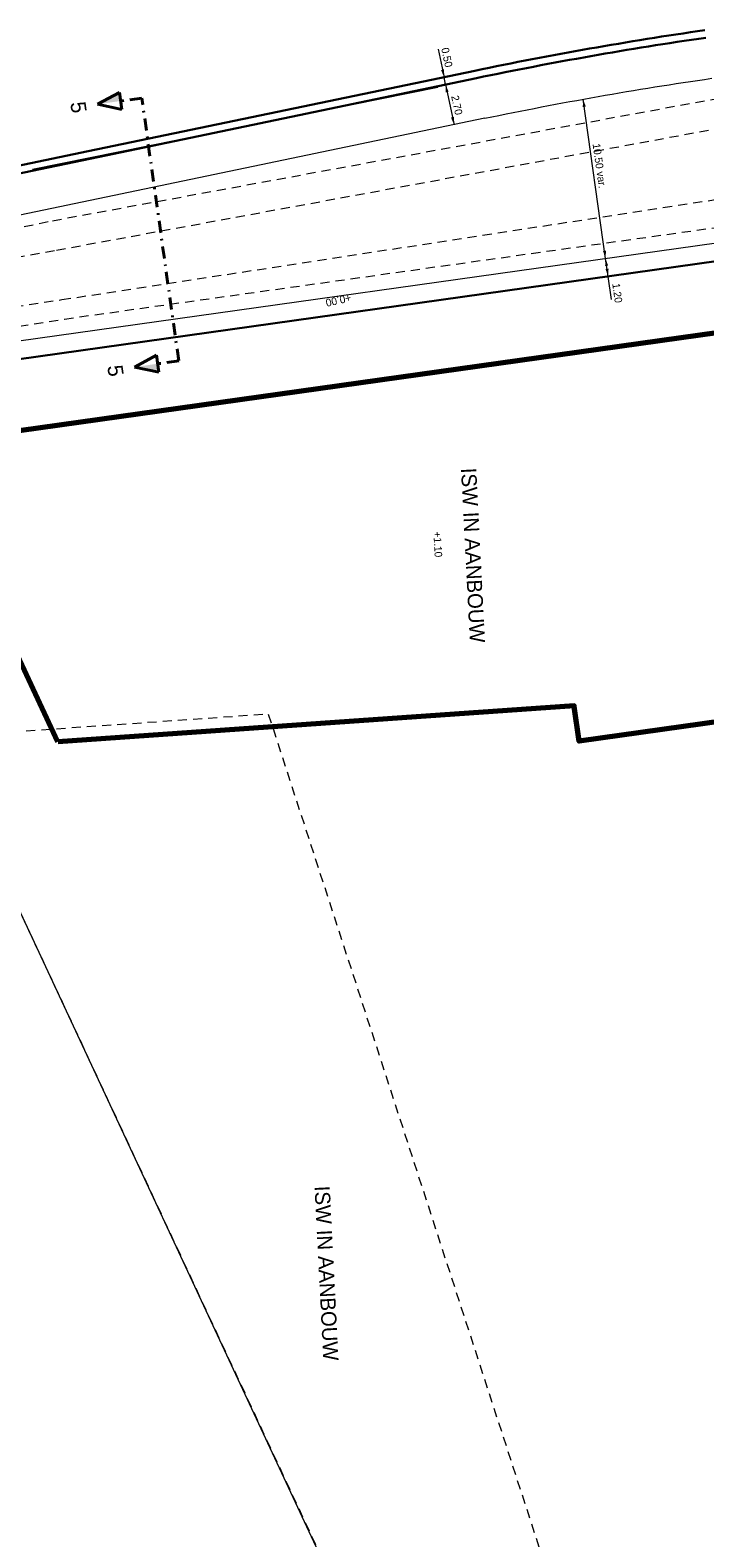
# Model space of a CAD drawing. Header units: metres. Extents: x 73592 to 73968, y 444899 to 445120.
# Tile 12 of 20: x 73673 to 73718, y 445011 to 445110. Entities that reach past the tile are written whole.
import ezdxf
from ezdxf.enums import TextEntityAlignment as Align

# ---------------------------------------------------------------- set-up
doc = ezdxf.new("R2010")
doc.units = ezdxf.units.M
doc.header["$MEASUREMENT"] = 0
doc.linetypes.add('DGN Style 2', pattern=[1, 0.6, -0.4])
doc.linetypes.add('DGN Style 4', pattern=[1.6, 0.8, -0.4, 0, -0.4])
for name, color, linetype, lineweight in [('BEBOUWING nieuw', 1, 'Continuous', 70), ('BEBOUWING overbouw', 1, 'DGN Style 2', 13), ('BEBOUWING tekst overig', 7, 'Continuous', 13), ('DWARS doorsnede tekst A A', 7, 'Continuous', 40), ('DWARS doorsnedelijn', 7, 'DGN Style 4', 40), ('GBKN VERH open verharding', 253, 'Continuous', 0), ('GRONDWERK aanbr insteek talud', 7, 'Continuous', 30), ('VERH aanbr maatvoering', 7, 'Continuous', 13), ('VERH aanbr tekst hoogtemaat', 5, 'Continuous', 13), ('WATERG aanbr beschoeiing', 2, 'Continuous', 13), ('WATERG aanbr onderwater stippellijn', 9, 'DGN Style 2', 0), ('WATERG aanbr talud arcering', 7, 'TAL', 13), ('WATERG aanbr talud insteek', 7, 'Continuous', 30)]:
    doc.layers.add(name, color=color, linetype=linetype, lineweight=lineweight)
doc.styles.add('dwars tekst letters A A bij doorsnedelijn 5 mm', font='INTL_ISO.shx', dxfattribs={"height": 0.005})
doc.styles.add('Style-INTL_ISO', font='INTL_ISO.shx')
doc.styles.add('verh hoogtemaat 2 mm', font='INTL_ISO.shx', dxfattribs={"height": 0.0025})
doc.styles.add('verh tekst overig 2 mm', font='INTL_ISO.shx', dxfattribs={"height": 0.0025})
doc.linetypes.add('TAL', pattern='A,-0.5,[68,dgnlstyle-ior_v8_factor1.shx,S=0.016,R=0,X=0,Y=0],-0.5', length=1)
doc.dimstyles.new('maatvoering', dxfattribs={"dimscale": 200, "dimtxt": 0.0025, "dimasz": 0.0025, "dimexe": 0.00125, "dimexo": 0.00125, "dimgap": 0.001, "dimtad": 1, "dimjust": 1, "dimzin": 3, "dimdsep": 46, "dimtxsty": 'Style-INTL_ISO', "dimcen": 0.09, "dimse1": 1, "dimse2": 1, "dimclrd": 7, "dimclre": 7, "dimclrt": 256, "dimadec": 4, "dimazin": 3, "dimtfac": 1, "dimtmove": 1, "dimatfit": 3, "dimfxl": 0, "dimfrac": 2, "dimtzin": 3, "dimlwd": 0, "dimlwe": 0, "dimarcsym": 0})

# ---------------------------------------------------------------- blocks, each defined once
blk = doc.blocks.new('DRSNrechts_1')
at = {"layer": 'DWARS doorsnedelijn', "linetype": 'Continuous', "lineweight": 40}
blk.add_hatch(color=256, dxfattribs=at).paths.add_polyline_path([(0.001, 1.395), (0.562, 1.395), (0.001, 2.936)])
for p, q in [((0.001, 2.936), (-0.562, 1.395)), ((0.562, 1.395), (0.001, 2.936)), ((-0.562, 1.395), (0.562, 1.395))]:
    blk.add_line(p, q, dxfattribs=at)
at = {"layer": 'DWARS doorsnedelijn'}
blk.add_line((0, 0), (0.002, 1.395), dxfattribs=at)
blk = doc.blocks.new('DRSNrechts_2')
at = {"layer": 'DWARS doorsnedelijn', "linetype": 'Continuous', "lineweight": 40, "extrusion": (0, 0, -1)}
blk.add_hatch(color=256, dxfattribs=at).paths.add_polyline_path([(-0.001, 1.395), (-0.562, 1.395), (-0.001, 2.936)])
at = {"layer": 'DWARS doorsnedelijn', "linetype": 'Continuous', "lineweight": 40}
for p, q in [((0.001, 2.936), (-0.562, 1.395)), ((0.562, 1.395), (0.001, 2.936)), ((-0.562, 1.395), (0.562, 1.395))]:
    blk.add_line(p, q, dxfattribs=at)
at = {"layer": 'DWARS doorsnedelijn'}
blk.add_line((0, 0), (0.002, 1.395), dxfattribs=at)
blk = doc.blocks.new('DRSNlinks_1')
at = {"layer": 'DWARS doorsnedelijn', "linetype": 'Continuous', "lineweight": 40, "extrusion": (0, 0, -1)}
blk.add_blockref('DRSNrechts_2', (0, 0), dxfattribs=at)
blk = doc.blocks.new('*D49')
at = {"layer": 'Defpoints'}
for p in [(73710.535, 445094.683), (73711.082, 445094.76), (73710.702, 445093.495), (73711.392, 445092.555)]:
    blk.add_point(p, dxfattribs=at)
at = {"layer": 'VERH aanbr maatvoering', "color": 7, "linetype": 'Continuous', "lineweight": 0}
for p, q in [((73711.249, 445093.572), (73711.082, 445094.76)), ((73711.463, 445092.047), (73711.249, 445093.572))]:
    blk.add_line(p, q, dxfattribs=at)
at = {"layer": 'VERH aanbr maatvoering', "lineweight": 0, "extrusion": (0, 0, -1)}
blk.add_solid([(-73711.052, 445094.251), (-73711.082, 445094.76), (-73711.25, 445094.279)], dxfattribs=at)
at = {"layer": 'VERH aanbr maatvoering', "lineweight": 0}
blk.add_solid([(73711.278, 445094.081), (73711.249, 445093.572), (73711.08, 445094.053)], dxfattribs=at)
at = {"layer": 'VERH aanbr maatvoering', "linetype": 'Continuous', "style": 'Style-INTL_ISO'}
blk.add_text('1.20', height=0.5, rotation=278, dxfattribs=at).set_placement((73711.766, 445093.125), align=Align.MIDDLE_LEFT)
blk = doc.blocks.new('*D60')
at = {"layer": 'Defpoints'}
for p in [(73700.188, 445107.973), (73700.307, 445106.649), (73700.458, 445106.681), (73700.409, 445106.161)]:
    blk.add_point(p, dxfattribs=at)
at = {"layer": 'VERH aanbr maatvoering', "color": 7, "linetype": 'Continuous', "lineweight": 0}
for p, q in [((73700.074, 445108.523), (73700.458, 445106.681)), ((73700.559, 445106.192), (73700.458, 445106.681)), ((73700.56, 445106.189), (73700.559, 445106.192))]:
    blk.add_line(p, q, dxfattribs=at)
at = {"layer": 'VERH aanbr maatvoering', "lineweight": 0}
blk.add_solid([(73700.454, 445107.19), (73700.458, 445106.681), (73700.258, 445107.15)], dxfattribs=at)
at = {"layer": 'VERH aanbr maatvoering', "lineweight": 0, "extrusion": (0, 0, -1)}
blk.add_solid([(-73700.564, 445105.682), (-73700.559, 445106.192), (-73700.759, 445105.723)], dxfattribs=at)
at = {"layer": 'VERH aanbr maatvoering', "linetype": 'Continuous', "style": 'Style-INTL_ISO'}
blk.add_text('0.50', height=0.5, rotation=281.77596, dxfattribs=at).set_placement((73700.514, 445108.615), align=Align.MIDDLE_LEFT)
blk = doc.blocks.new('*D61')
at = {"layer": 'Defpoints'}
for p in [(73700.355, 445106.149), (73700.844, 445104.835), (73700.917, 445103.508), (73701.117, 445103.55)]:
    blk.add_point(p, dxfattribs=at)
at = {"layer": 'VERH aanbr maatvoering', "color": 7, "linetype": 'Continuous', "lineweight": 0}
blk.add_line((73700.556, 445106.192), (73701.117, 445103.55), dxfattribs=at)
at = {"layer": 'VERH aanbr maatvoering', "lineweight": 0, "extrusion": (0, 0, -1)}
blk.add_solid([(-73700.562, 445105.682), (-73700.556, 445106.192), (-73700.757, 445105.723)], dxfattribs=at)
at = {"layer": 'VERH aanbr maatvoering', "lineweight": 0}
blk.add_solid([(73701.111, 445104.06), (73701.117, 445103.55), (73700.915, 445104.019)], dxfattribs=at)
at = {"layer": 'VERH aanbr maatvoering', "linetype": 'Continuous', "style": 'Style-INTL_ISO'}
blk.add_text('2.70', height=0.5, rotation=282.00061, dxfattribs=at).set_placement((73701.167, 445105.478), align=Align.MIDDLE_LEFT)
blk = doc.blocks.new('*D62')
at = {"layer": 'Defpoints'}
for p in [(73709.401, 445105.2), (73709.61, 445105.229), (73710.227, 445100.839), (73710.873, 445094.731)]:
    blk.add_point(p, dxfattribs=at)
at = {"layer": 'VERH aanbr maatvoering', "color": 7, "linetype": 'Continuous', "lineweight": 0}
blk.add_line((73711.082, 445094.76), (73709.61, 445105.229), dxfattribs=at)
at = {"layer": 'VERH aanbr maatvoering', "lineweight": 0, "extrusion": (0, 0, -1)}
blk.add_solid([(-73709.581, 445104.72), (-73709.61, 445105.229), (-73709.779, 445104.748)], dxfattribs=at)
at = {"layer": 'VERH aanbr maatvoering', "lineweight": 0}
blk.add_solid([(73711.111, 445095.269), (73711.082, 445094.76), (73710.913, 445095.241)], dxfattribs=at)
at = {"layer": 'VERH aanbr maatvoering', "linetype": 'Continuous', "style": 'Style-INTL_ISO'}
blk.add_text('10.50 var.', height=0.5, rotation=278, dxfattribs=at).set_placement((73710.474, 445102.32), align=Align.MIDDLE_LEFT)

msp = doc.modelspace()

# ---------------------------------------------------------------- linework, layer by layer
at = {"color": 7, "linetype": 'Continuous', "lineweight": 0}
for p, q in [((73709.341, 445063.007), (73709.014, 445065.334)), ((73709.022, 445065.277), (73709.341, 445063.007))]:
    msp.add_line(p, q, dxfattribs=at)
at = {"layer": 'BEBOUWING nieuw', "linetype": 'Continuous', "flags": 128}
msp.add_lwpolyline([(73675.062, 445062.96), (73665.945, 445082.512), (73730.425, 445091.574), (73733.871, 445067.053), (73730.916, 445066.847), (73731.027, 445066.055), (73709.341, 445063.007), (73709.022, 445065.277), (73709.014, 445065.334), (73688.877, 445063.926), (73675.062, 445062.96)], dxfattribs=at)
at = {"layer": 'BEBOUWING overbouw', "flags": 128}
msp.add_lwpolyline([(73667.207, 445063.255), (73702.222, 444988.264), (73713.498, 444989.123), (73688.916, 445064.776)], close=True, dxfattribs=at)
at = {"layer": 'DWARS doorsnedelijn'}
msp.add_line((73683.008, 445088.022), (73680.579, 445105.305), dxfattribs=at)
at = {"layer": 'GBKN VERH open verharding'}
msp.add_line((73667.207, 445063.255), (73702.14, 444988.34), dxfattribs=at)
msp.add_line((73667.207, 445063.255), (73702.14, 444988.34), dxfattribs=at)
at = {"layer": 'GRONDWERK aanbr insteek talud'}
msp.add_line((73649.375, 445084.876), (73728.986, 445096.064), dxfattribs=at)
at = {"layer": 'WATERG aanbr beschoeiing'}
for p, q in [((73703.144, 445103.973), (73656.837, 445094.318)), ((73648.944, 445086.027), (73728.819, 445097.253))]:
    msp.add_line(p, q, dxfattribs=at)
at = {"layer": 'WATERG aanbr beschoeiing', "extrusion": (0, 0, -1)}
msp.add_arc((-73753.002, 444864.815), 244.299, 78.22404, 81.77881, dxfattribs=at)
at = {"layer": 'WATERG aanbr onderwater stippellijn'}
for p, q in [((73725.449, 445106.549), (73674.387, 445097.155)), ((73725.72, 445104.618), (73674.792, 445095.247)), ((73675.32, 445092.043), (73728.408, 445100.174)), ((73675.499, 445090.769), (73728.679, 445098.243)), ((73674.413, 445097.16), (73652.98, 445092.583)), ((73674.836, 445095.256), (73648.146, 445090.452)), ((73648.441, 445088.076), (73675.32, 445092.043)), ((73648.816, 445086.513), (73675.499, 445090.769))]:
    msp.add_line(p, q, dxfattribs=at)
at = {"layer": 'WATERG aanbr talud arcering', "ltscale": 1.320709}
msp.add_line((73673.396, 445100.629), (73700.055, 445106.011), dxfattribs=at)
at = {"layer": 'WATERG aanbr talud arcering', "ltscale": 0.514303}
msp.add_line((73708.89, 445093.24), (73699.549, 445091.927), dxfattribs=at)
at = {"layer": 'WATERG aanbr talud insteek'}
for p, q in [((73677.053, 445101.803), (73702.491, 445107.106)), ((73677.155, 445101.313), (73702.593, 445106.616))]:
    msp.add_line(p, q, dxfattribs=at)
at = {"layer": 'WATERG aanbr talud insteek', "flags": 128}
for points in [[(73677.053, 445101.803), (73655.447, 445097.298)], [(73677.155, 445101.313), (73655.549, 445096.809)]]:
    msp.add_lwpolyline(points, dxfattribs=at)
at = {"layer": 'WATERG aanbr talud insteek', "extrusion": (0, 0, -1)}
for radius in [247.5, 247]:
    msp.add_arc((-73753.002, 444864.815), radius, 78.22404, 81.77881, dxfattribs=at)

# ---------------------------------------------------------------- block references
at = {"layer": 'DWARS doorsnedelijn', "linetype": 'Continuous', "lineweight": 40, "rotation": 97.99999990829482}
for name, p in [('DRSNrechts_1', (73680.579, 445105.305)), ('DRSNlinks_1', (73683.008, 445088.022))]:
    msp.add_blockref(name, p, dxfattribs=at)

# ---------------------------------------------------------------- texts
at = {"layer": 'BEBOUWING tekst overig', "char_height": 1, "attachment_point": 7, "rotation": 272.91778, "line_spacing_factor": 0.600003, "style": 'verh tekst overig 2 mm'}
for insert in [(73701.557, 445080.953), (73691.921, 445033.725)]:
    msp.add_mtext('ISW IN AANBOUW', dxfattribs=dict(at, insert=insert))
at = {"layer": 'DWARS doorsnede tekst A A', "style": 'dwars tekst letters A A bij doorsnedelijn 5 mm'}
for p in [(73675.873, 445104.994), (73678.308, 445087.668)]:
    msp.add_text('5', height=1, rotation=278.00001, dxfattribs=at).set_placement(p)
at = {"layer": 'VERH aanbr tekst hoogtemaat', "char_height": 0.5, "attachment_point": 7, "line_spacing_factor": 0.722892, "style": 'verh hoogtemaat 2 mm'}
for s, insert, rotation in [('+0.00', (73694.283, 445092.432), 192.42149), ('+1.10', (73699.751, 445076.774), 272.91778)]:
    msp.add_mtext(s, dxfattribs=dict(at, insert=insert, rotation=rotation))

# ---------------------------------------------------------------- dimensions: what is measured, and where the dimension line sits
at = {"layer": 'VERH aanbr maatvoering', "color": 7, "linetype": 'Continuous', "lineweight": 0}
for base, p1, p2, angle, picture, middle in [((73700.458, 445106.681), (73700.409, 445106.161), (73700.307, 445106.649), 101.77596, '*D60', (73700.188, 445107.973)), ((73701.117, 445103.55), (73700.355, 445106.149), (73700.917, 445103.508), 282.00061, '*D61', (73700.844, 445104.835)), ((73711.082, 445094.76), (73710.702, 445093.495), (73710.535, 445094.683), 98, '*D49', (73711.392, 445092.555))]:
    dim = msp.add_linear_dim(base=base, p1=p1, p2=p2, angle=angle, dimstyle='maatvoering', dxfattribs=at)
    dim.commit()
    dim.dimension.update_dxf_attribs({"geometry": picture, "text_midpoint": middle, "dimtype": 128})
dim = msp.add_linear_dim(base=(73709.61, 445105.229), p1=(73710.873, 445094.731), p2=(73709.401, 445105.2), angle=98, text='10.50 var.', dimstyle='maatvoering', dxfattribs=at)
dim.commit()
dim.dimension.update_dxf_attribs({"geometry": '*D62', "text_midpoint": (73710.227, 445100.839), "dimtype": 128})

doc.saveas('drawing.dxf')
